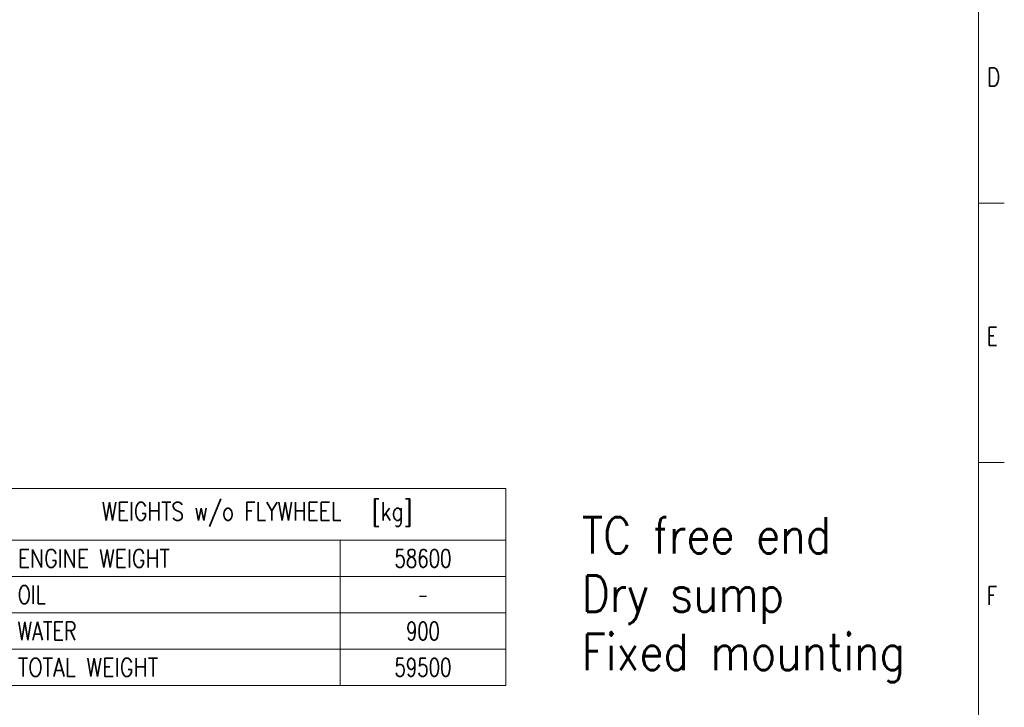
# Model space of a CAD drawing. Header units: inches. Extents: x 0 to 23760, y -13 to 16800.
# Tile 137 of 204: x 16160 to 23760, y 4513 to 9815. Entities that reach past the tile are written whole.
import ezdxf

# ---------------------------------------------------------------- set-up
doc = ezdxf.new("R2010")
doc.units = ezdxf.units.IN
doc.layers.add('210', color=7, linetype='Continuous', true_color=0xffffff)
doc.layers.add('254', color=7, linetype='Continuous', true_color=0xffffff)
doc.styles.add('latin_extended', font='simplex.shx')

# ---------------------------------------------------------------- blocks, each defined once
blk = doc.blocks.new('TabularNote1')
at = {"layer": '254', "color": 172, "linetype": 'Continuous', "lineweight": 18}
for p, q in [((0, 0), (64, 0)), ((0, 0), (0, -10)), ((64, 0), (96, 0)), ((96, 0), (96, -10)), ((0, -10), (64, -10)), ((0, -10), (0, -17)), ((64, -10), (96, -10)), ((64, -10), (64, -17)), ((96, -10), (96, -17)), ((0, -17), (64, -17)), ((0, -17), (0, -24)), ((64, -17), (96, -17)), ((64, -17), (64, -24)), ((96, -17), (96, -24)), ((0, -24), (64, -24)), ((0, -24), (0, -31)), ((64, -24), (96, -24)), ((64, -24), (64, -31)), ((96, -24), (96, -31)), ((0, -31), (64, -31)), ((0, -31), (0, -38)), ((64, -31), (96, -31)), ((64, -31), (64, -38)), ((96, -31), (96, -38)), ((0, -38), (64, -38)), ((64, -38), (96, -38))]:
    blk.add_line(p, q, dxfattribs=at)
at = {"layer": '254', "color": 2, "linetype": 'Continuous', "lineweight": 13, "char_height": 3.5, "line_spacing_factor": 0.963855, "style": 'latin_extended'}
for s, insert, attachment_point in [('\\W0.8138;WEIGHTS w/o FLYWHEEL   [kg]', (48, -5), 5), ('\\W0.8258;ENGINE WEIGHT', (1.8175, -13.5), 4), ('\\W0.7330;58600', (80, -13.5), 5), ('\\W0.7656;OIL', (1.8175, -20.5), 4), ('\\W0.5104;-', (80, -20.5), 5), ('\\W0.7713;WATER', (1.8175, -27.5), 4), ('\\W0.7231;900', (80, -27.5), 5), ('\\W0.8408;TOTAL WEIGHT', (1.8175, -34.5), 4), ('\\W0.7330;59500', (80, -34.5), 5)]:
    blk.add_mtext(s, dxfattribs=dict(at, insert=insert, attachment_point=attachment_point))

msp = doc.modelspace()

# ---------------------------------------------------------------- linework, layer by layer
at = {"layer": '210', "color": 7, "linetype": 'Continuous', "lineweight": 18}
for p, q in [((23560, 200), (23560, 16600)), ((23760, 8400), (23560, 8400)), ((23760, 6400), (23560, 6400))]:
    msp.add_line(p, q, dxfattribs=at)

# ---------------------------------------------------------------- block references
at = {"layer": '254', "color": 172, "linetype": 'Continuous', "lineweight": 18, "xscale": 40, "yscale": 40, "zscale": 40}
msp.add_blockref('TabularNote1', (16072.675, 6200.746), dxfattribs=at)

# ---------------------------------------------------------------- texts
at = {"layer": '210', "color": 211, "linetype": 'Continuous', "lineweight": 18, "char_height": 140, "attachment_point": 7, "line_spacing_factor": 0.963855, "style": 'latin_extended'}
for s, insert in [('\\W0.8203;D', (23627.11, 9303.644)), ('\\W0.7067;E', (23627.11, 7303.644)), ('\\W0.7067;F', (23627.11, 5303.644))]:
    msp.add_mtext(s, dxfattribs=dict(at, insert=insert))
at = {"layer": '254', "color": 2, "linetype": 'Continuous', "lineweight": 13, "insert": (20497.687, 4706.079), "char_height": 280, "attachment_point": 7, "line_spacing_factor": 0.963855, "style": 'latin_extended'}
msp.add_mtext('\\W0.8633;TC free end\\PDry sump\\PFixed mounting', dxfattribs=at)

doc.saveas('drawing.dxf')
